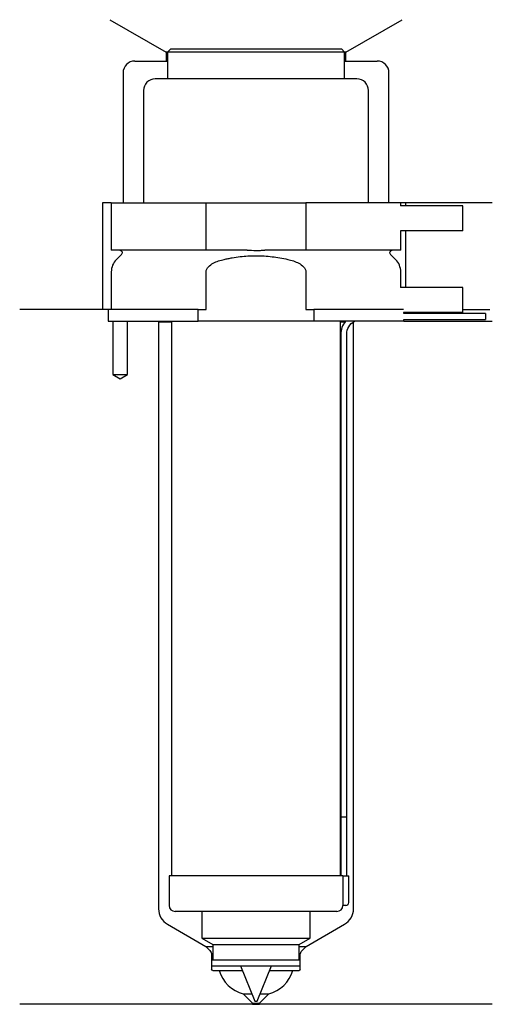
# Model space of a CAD drawing. Header units: inches. Extents: x 24 to 104, y 173 to 340.
import ezdxf

# ---------------------------------------------------------------- set-up
doc = ezdxf.new("R2010")
doc.units = ezdxf.units.IN
for name, color, linetype in [('201', 7, 'Continuous'), ('30', 7, 'Continuous'), ('32', 7, 'Continuous')]:
    doc.layers.add(name, color=color, linetype=linetype)

msp = doc.modelspace()

# ---------------------------------------------------------------- linework, layer by layer
at = {"layer": '201', "color": 113}
for p, q in [((39.52, 339.61), (49.05, 334.11)), ((79.45, 334.11), (88.98, 339.61)), ((49.05, 334.11), (49.05, 332.61)), ((49.25, 334.11), (49.05, 334.11)), ((79.45, 334.11), (79.25, 334.11)), ((79.45, 332.61), (79.45, 334.11)), ((43.75, 332.61), (49.05, 332.61)), ((49.05, 332.61), (49.25, 332.61)), ((79.25, 332.61), (79.45, 332.61)), ((79.45, 332.61), (84.75, 332.61)), ((41.75, 330.61), (41.75, 308.61)), ((86.75, 308.61), (86.75, 330.61)), ((38.25, 308.61), (38.25, 290.61)), ((39.75, 308.61), (38.25, 308.61)), ((104.25, 308.61), (88.75, 308.61)), ((89.55, 308.61), (89.55, 308.11)), ((89.55, 303.91), (89.55, 294.31)), ((38.25, 290.61), (24.25, 290.61)), ((39.25, 290.61), (24.25, 290.61)), ((39.25, 290.61), (39.25, 288.61)), ((99.25, 290.61), (103.8, 290.61)), ((99.25, 290.61), (103.8, 290.61)), ((40, 288.61), (40, 279.61)), ((42.5, 279.61), (42.5, 288.61)), ((47.65, 288.61), (47.75, 288.51)), ((47.75, 288.51), (49.95, 288.51)), ((47.75, 288.51), (47.75, 189.25)), ((78.55, 288.51), (79.3, 288.51)), ((80.74, 288.51), (80.75, 288.51)), ((80.75, 288.51), (80.76, 288.52)), ((80.75, 189.25), (80.75, 288.51)), ((89.25, 288.61), (104.25, 288.61)), ((40, 279.61), (41.25, 278.88)), ((41.25, 278.88), (42.5, 279.61)), ((49.25, 186.65), (55.74, 182.9)), ((72.75, 182.9), (79.25, 186.65)), ((55.74, 182.9), (56.45, 182.2)), ((55.74, 182.9), (56.94, 182.9)), ((71.55, 182.9), (72.75, 182.9)), ((72.05, 182.2), (72.75, 182.9)), ((56.74, 181.49), (56.74, 179)), ((71.75, 179), (71.75, 181.49)), ((56.94, 178.8), (58, 178.8)), ((58, 178.8), (61.93, 178.8)), ((66.57, 178.8), (70.5, 178.8)), ((70.5, 178.8), (71.55, 178.8)), ((62.1, 174.85), (63.54, 174.85)), ((62.1, 174.85), (63.65, 173.3)), ((64.85, 173.3), (66.4, 174.85)), ((64.96, 174.85), (66.4, 174.85)), ((63.65, 173.3), (63.65, 173.1)), ((63.65, 173.3), (64.85, 173.3)), ((64.85, 173.1), (64.85, 173.3)), ((63.65, 173.1), (24.25, 173.1)), ((63.65, 173.1), (64.85, 173.1)), ((104.25, 173.1), (64.85, 173.1))]:
    msp.add_line(p, q, dxfattribs=at)
for centre, radius, start, end in [((43.75, 330.61), 2, 90, 180), ((84.75, 330.61), 2, 0, 90), ((50.75, 189.25), 3, 180, 240), ((77.75, 189.25), 3, 300, 360), ((63.71, 180.63), 6, 197.7451, 254.3899), ((64.78, 180.63), 6, 285.6101, 342.2549)]:
    msp.add_arc(centre, radius, start, end, dxfattribs=at)
at = {"layer": '201', "color": 113, "extrusion": (0, 0, -1)}
for centre, radius, start, end in [((-55.74, 181.49), 1, 135, 180), ((-72.75, 181.49), 1, 0, 45), ((-56.94, 179), 0.2, -90, 0), ((-71.55, 179), 0.2, 180, 270)]:
    msp.add_arc(centre, radius, start, end, dxfattribs=at)
at = {"layer": '30', "color": 113}
for p, q in [((49.75, 334.61), (49.25, 334.11)), ((79.25, 334.11), (49.25, 334.11)), ((49.25, 334.11), (49.25, 329.61)), ((78.75, 334.61), (49.75, 334.61)), ((79.25, 334.11), (78.75, 334.61)), ((79.25, 329.61), (79.25, 334.11)), ((81.3, 329.61), (47.2, 329.61)), ((45.2, 327.61), (45.2, 308.61)), ((83.3, 308.61), (83.3, 327.61)), ((39.75, 308.61), (39.75, 300.61)), ((39.75, 308.61), (55.81, 308.61)), ((55.81, 300.61), (55.81, 308.61)), ((55.81, 308.61), (72.69, 308.61)), ((88.75, 308.61), (72.69, 308.61)), ((72.69, 308.61), (72.69, 300.61)), ((88.75, 308.11), (88.75, 308.61)), ((88.75, 300.61), (88.75, 303.91)), ((55.81, 300.61), (39.75, 300.61)), ((41.48, 299.92), (40.63, 299.07)), ((62.73, 300.61), (55.81, 300.61)), ((72.69, 300.61), (65.77, 300.61)), ((88.75, 300.61), (72.69, 300.61)), ((87.87, 299.07), (87.02, 299.92)), ((39.75, 296.95), (39.75, 290.61)), ((55.81, 290.61), (55.81, 296.95)), ((72.69, 296.95), (72.69, 290.61)), ((88.75, 294.31), (88.75, 296.95)), ((54.45, 290.61), (39.25, 290.61)), ((39.25, 290.61), (39.25, 288.61)), ((54.45, 288.61), (54.45, 290.61)), ((54.45, 290.61), (55.81, 290.61)), ((72.69, 290.61), (74.05, 290.61)), ((89.22, 290.61), (74.05, 290.61)), ((74.05, 290.61), (74.05, 288.61)), ((89.25, 289.91), (89.25, 290.11)), ((103.1, 289.91), (89.25, 289.91)), ((103.1, 289.91), (103.1, 288.91)), ((39.25, 288.61), (54.45, 288.61)), ((40, 288.61), (40, 279.61)), ((42.5, 279.61), (42.5, 288.61)), ((49.95, 288.61), (49.95, 194.81)), ((74.05, 288.61), (54.45, 288.61)), ((89.25, 288.61), (74.05, 288.61)), ((78.55, 194.81), (78.55, 288.61)), ((89.25, 288.91), (103.1, 288.91)), ((89.25, 288.61), (89.25, 288.91)), ((78.6, 286.41), (78.6, 204.81)), ((79.6, 204.81), (79.6, 286.41)), ((40, 279.61), (42.5, 279.61)), ((78.6, 204.81), (79.6, 204.81)), ((78.6, 204.81), (79.6, 204.81)), ((78.6, 204.81), (78.6, 194.81)), ((79.6, 194.81), (79.6, 204.81)), ((78.93, 194.81), (49.55, 194.81)), ((49.55, 194.81), (49.55, 189.81)), ((78.93, 194.81), (79.95, 194.81)), ((78.93, 194.81), (78.93, 190.31)), ((79.95, 190.31), (79.95, 194.81)), ((77.95, 188.81), (50.55, 188.81)), ((55.1, 188.81), (55.1, 184.27)), ((73.4, 184.27), (73.4, 188.81)), ((79.45, 189.81), (78.95, 189.81)), ((55.1, 184.27), (73.4, 184.27)), ((55.1, 184.27), (56.94, 183.21)), ((56.94, 183.21), (56.94, 180.61)), ((56.94, 183.21), (71.55, 183.21)), ((71.55, 183.21), (73.4, 184.27)), ((71.55, 180.61), (71.55, 183.21)), ((56.74, 180.61), (56.74, 179.61)), ((56.74, 180.61), (71.75, 180.61)), ((71.75, 179.61), (71.75, 180.61)), ((56.74, 179.61), (71.75, 179.61)), ((61.6, 179.61), (64.05, 173.61)), ((64.45, 173.61), (66.89, 179.61)), ((64.05, 173.61), (64.45, 173.61))]:
    msp.add_line(p, q, dxfattribs=at)
for centre, radius, start, end in [((47.2, 327.61), 2, 90, 180), ((81.3, 327.61), 2, 0, 90), ((42.75, 296.95), 3, 135, 180), ((85.75, 296.95), 3, 0, 45), ((82.1, 286.41), 3.5, 141.0539, 180), ((79.45, 190.31), 0.5, -90, 0), ((50.55, 189.81), 1, 180, 270), ((77.95, 189.81), 1, -90, 0)]:
    msp.add_arc(centre, radius, start, end, dxfattribs=at)
at = {"layer": '30', "color": 113, "extrusion": (0, 0, -1)}
for centre, radius, start, end in [((-41.2, 300.21), 0.4, 90, 225), ((-87.3, 300.21), 0.4, -45, 90), ((-82.1, 286.41), 2.5, 0, 61.6416)]:
    msp.add_arc(centre, radius, start, end, dxfattribs=at)
at = {"layer": '30', "color": 113}
for points, knots in [([(62.73, 300.61), (63.23, 300.61), (63.74, 300.6), (64.27, 300.6), (64.3, 300.6), (64.37, 300.6), (64.46, 300.6), (64.68, 300.6), (64.87, 300.6), (65.26, 300.61), (65.51, 300.61), (65.77, 300.61)], [0, 0, 0, 0, 0.5, 0.5, 0.53125, 0.53125, 0.5625, 0.625, 0.75, 0.75, 1, 1, 1, 1]), ([(55.81, 296.95), (55.81, 297.28), (55.98, 297.59), (56.44, 298.08), (56.71, 298.27), (57.59, 298.73), (58.23, 298.92), (58.87, 299.07)], [0, 0, 0, 0, 0.25, 0.25, 0.5, 0.5, 1, 1, 1, 1]), ([(58.87, 299.07), (59.09, 299.12), (59.31, 299.17), (59.76, 299.26), (59.98, 299.3), (60.65, 299.41), (61.1, 299.48), (62.44, 299.64), (63.34, 299.69), (64.7, 299.69), (65.15, 299.68), (66.06, 299.62), (66.51, 299.58), (67.86, 299.43), (68.75, 299.27), (69.63, 299.07)], [0, 0, 0, 0, 0.0625, 0.0625, 0.125, 0.125, 0.25, 0.25, 0.5, 0.5, 0.625, 0.625, 0.75, 0.75, 1, 1, 1, 1]), ([(69.63, 299.07), (70.27, 298.92), (70.91, 298.73), (71.79, 298.26), (72.07, 298.07), (72.52, 297.59), (72.69, 297.28), (72.69, 296.95)], [0, 0, 0, 0, 0.5, 0.5, 0.75, 0.75, 1, 1, 1, 1]), ([(78.93, 190.31), (78.93, 190.25), (78.93, 190.19), (78.93, 190.09), (78.93, 190.04), (78.93, 189.95), (78.93, 189.92), (78.94, 189.86), (78.94, 189.83), (78.94, 189.82), (78.94, 189.81), (78.94, 189.81)], [0, 0, 0, 0, 0.20806, 0.20806, 0.416347, 0.416347, 0.62495, 0.62495, 0.835236, 0.835236, 1, 1, 1, 1])]:
    msp.add_open_spline(points, degree=3, knots=knots, dxfattribs=at)
at = {"layer": '32', "color": 113}
for p, q in [((99.25, 308.11), (88.72, 308.11)), ((99.25, 303.91), (99.25, 308.11)), ((99.25, 303.91), (88.72, 303.91)), ((99.25, 294.31), (88.72, 294.31)), ((99.25, 290.11), (99.25, 294.31)), ((99.25, 290.11), (89.22, 290.11))]:
    msp.add_line(p, q, dxfattribs=at)

doc.saveas('drawing.dxf')
